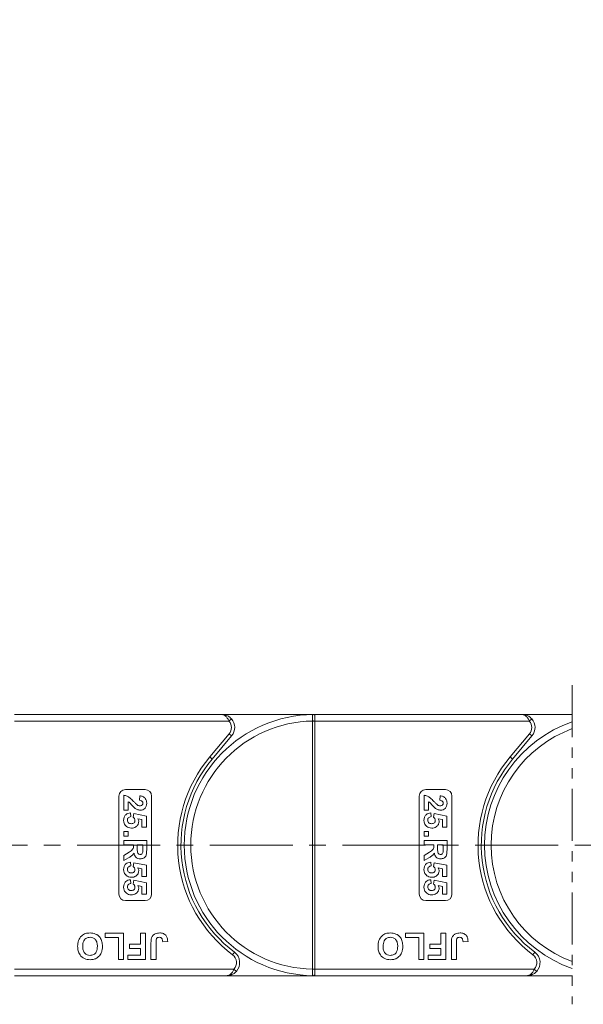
# Model space of a CAD drawing. Header units: millimetres. Extents: x 2816 to 3738, y -75 to 577.
# Tile 19 of 49: x 3330 to 3416, y 194 to 344. Entities that reach past the tile are written whole.
import ezdxf

# ---------------------------------------------------------------- set-up
doc = ezdxf.new("R2010")
doc.units = ezdxf.units.MM
doc.linetypes.add('CENTERX2', pattern=[20.32, 12.7, -2.54, 2.54, -2.54])
doc.linetypes.add('PHANTOM2', pattern=[31.75, 15.875, -3.175, 3.175, -3.175, 3.175, -3.175])
doc.styles.get("Standard").update_dxf_attribs({"font": '仿宋_GB2312.ttf', "width": 0.8})
doc.dimstyles.new('副本 ISO-25.1', dxfattribs={"dimtxt": 6, "dimasz": 5, "dimexe": 3.5, "dimexo": 0.625, "dimgap": 1.5, "dimtad": 1, "dimdsep": 46, "dimtxsty": 'Standard', "dimcen": 2.5, "dimadec": 0, "dimazin": 0, "dimtfac": 1, "dimtmove": 0, "dimatfit": 3, "dimfxl": 0, "dimarcsym": 0})

# ---------------------------------------------------------------- blocks, each defined once
blk = doc.blocks.new('*D864')
at = {"color": 0, "lineweight": -2}
for p, q in [((3330.82, 384.44), (3699.61, 384.44)), ((3696.11, 379.44), (3696.11, 203.05)), ((3645.4, 198.05), (3699.61, 198.05))]:
    blk.add_line(p, q, dxfattribs=at)
at = {"color": 0, "lineweight": 9}
for points in [[(3695.28, 379.44), (3696.94, 379.44), (3696.11, 384.44)], [(3695.28, 203.05), (3696.94, 203.05), (3696.11, 198.05)]]:
    blk.add_solid(points, dxfattribs=at)
at = {"layer": 'Defpoints', "color": 0, "lineweight": 9}
for p in [(3330.2, 384.44), (3644.78, 198.05), (3696.11, 198.05)]:
    blk.add_point(p, dxfattribs=at)
at = {"color": 0, "lineweight": 9, "insert": (3691.61, 291.24), "char_height": 6, "attachment_point": 5, "rotation": 90}
blk.add_mtext('2R+40', dxfattribs=at)

msp = doc.modelspace()

# ---------------------------------------------------------------- linework, layer by layer
at = {"color": 3, "linetype": 'PHANTOM2', "lineweight": 9, "ltscale": 0.5}
msp.add_line((3414.349, 242.516), (3414.342, 193.671), dxfattribs=at)
at = {"color": 7, "linetype": 'Continuous', "lineweight": 15}
for p, q in [((3360.641, 238.05), (3328.909, 238.05)), ((3328.909, 237.05), (3361.759, 237.05)), ((3360.641, 238.05), (3374.909, 238.05)), ((3361.759, 237.05), (3362.132, 237.384)), ((3374.559, 237.052), (3374.559, 237.047)), ((3374.909, 237.047), (3374.559, 237.047)), ((3374.559, 237.047), (3374.559, 199.053)), ((3374.909, 237.93), (3374.909, 238.05)), ((3406.641, 238.05), (3374.909, 238.05)), ((3374.909, 237.05), (3374.909, 237.93)), ((3374.909, 237.047), (3374.909, 237.05)), ((3374.909, 237.05), (3407.759, 237.05)), ((3374.909, 199.053), (3374.909, 237.047)), ((3406.641, 238.05), (3414.348, 238.05)), ((3407.759, 237.05), (3408.132, 237.384)), ((3361.79, 235.086), (3358.822, 231.549)), ((3359.205, 231.227), (3362.173, 234.765)), ((3361.79, 235.086), (3362.173, 234.765)), ((3407.79, 235.086), (3404.822, 231.549)), ((3405.205, 231.227), (3408.173, 234.765)), ((3407.79, 235.086), (3408.173, 234.765)), ((3359.205, 231.227), (3358.822, 231.549)), ((3405.205, 231.227), (3404.822, 231.549)), ((3345.909, 226.55), (3348.909, 226.55)), ((3391.909, 226.55), (3394.909, 226.55)), ((3344.909, 210.55), (3344.909, 225.55)), ((3345.659, 223.39), (3345.659, 225.678)), ((3346.332, 224.691), (3346.332, 223.39)), ((3348.037, 224.916), (3348.103, 225.589)), ((3349.909, 225.55), (3349.909, 210.55)), ((3390.909, 210.55), (3390.909, 225.55)), ((3391.659, 223.39), (3391.659, 225.678)), ((3392.332, 224.691), (3392.332, 223.39)), ((3394.037, 224.916), (3394.103, 225.589)), ((3395.909, 225.55), (3395.909, 210.55)), ((3346.332, 223.39), (3345.659, 223.39)), ((3392.332, 223.39), (3391.659, 223.39)), ((3346.66, 222.986), (3346.736, 222.403)), ((3347.095, 222.309), (3347.178, 222.896)), ((3347.178, 222.896), (3349.114, 222.493)), ((3348.441, 221.953), (3347.816, 222.09)), ((3348.441, 220.787), (3348.441, 221.953)), ((3349.114, 222.493), (3349.114, 220.787)), ((3392.66, 222.986), (3392.736, 222.403)), ((3393.095, 222.309), (3393.178, 222.896)), ((3393.178, 222.896), (3395.114, 222.493)), ((3394.441, 221.953), (3393.816, 222.09)), ((3394.441, 220.787), (3394.441, 221.953)), ((3395.114, 222.493), (3395.114, 220.787)), ((3349.114, 220.787), (3348.441, 220.787)), ((3395.114, 220.787), (3394.441, 220.787)), ((3345.659, 220.114), (3346.332, 220.114)), ((3345.659, 219.441), (3345.659, 220.114)), ((3346.332, 219.441), (3345.659, 219.441)), ((3345.659, 218.768), (3349.159, 218.768)), ((3345.659, 218.095), (3345.659, 218.768)), ((3346.332, 220.114), (3346.332, 219.441)), ((3349.159, 218.768), (3349.159, 217.299)), ((3391.659, 219.441), (3391.659, 220.114)), ((3391.659, 220.114), (3392.332, 220.114)), ((3392.332, 219.441), (3391.659, 219.441)), ((3391.659, 218.768), (3395.159, 218.768)), ((3391.659, 218.095), (3391.659, 218.768)), ((3392.332, 220.114), (3392.332, 219.441)), ((3395.159, 218.768), (3395.159, 217.299)), ((3347.14, 218.095), (3345.659, 218.095)), ((3347.14, 217.944), (3347.14, 218.095)), ((3348.576, 218.095), (3347.723, 218.095)), ((3347.723, 218.095), (3347.723, 217.553)), ((3348.576, 217.523), (3348.576, 218.095)), ((3393.14, 218.095), (3391.659, 218.095)), ((3393.14, 217.944), (3393.14, 218.095)), ((3394.576, 218.095), (3393.723, 218.095)), ((3393.723, 218.095), (3393.723, 217.553)), ((3394.576, 217.523), (3394.576, 218.095)), ((3345.659, 216.459), (3346.453, 216.957)), ((3345.659, 215.672), (3345.659, 216.459)), ((3346.352, 216.096), (3345.659, 215.672)), ((3391.659, 216.459), (3392.453, 216.957)), ((3391.659, 215.672), (3391.659, 216.459)), ((3392.352, 216.096), (3391.659, 215.672)), ((3346.66, 215.448), (3346.736, 214.864)), ((3347.095, 214.77), (3347.178, 215.358)), ((3347.178, 215.358), (3349.114, 214.954)), ((3348.441, 214.414), (3347.816, 214.552)), ((3348.441, 213.249), (3348.441, 214.414)), ((3349.114, 214.954), (3349.114, 213.249)), ((3392.66, 215.448), (3392.736, 214.864)), ((3393.095, 214.77), (3393.178, 215.358)), ((3393.178, 215.358), (3395.114, 214.954)), ((3394.441, 214.414), (3393.816, 214.552)), ((3394.441, 213.249), (3394.441, 214.414)), ((3395.114, 214.954), (3395.114, 213.249)), ((3346.66, 212.755), (3346.736, 212.172)), ((3347.095, 212.078), (3347.178, 212.666)), ((3347.178, 212.666), (3349.114, 212.262)), ((3349.114, 213.249), (3348.441, 213.249)), ((3392.66, 212.755), (3392.736, 212.172)), ((3393.095, 212.078), (3393.178, 212.666)), ((3393.178, 212.666), (3395.114, 212.262)), ((3395.114, 213.249), (3394.441, 213.249)), ((3348.441, 211.722), (3347.816, 211.859)), ((3348.441, 210.557), (3348.441, 211.722)), ((3349.114, 212.262), (3349.114, 210.557)), ((3394.441, 211.722), (3393.816, 211.859)), ((3394.441, 210.557), (3394.441, 211.722)), ((3395.114, 212.262), (3395.114, 210.557)), ((3349.114, 210.557), (3348.441, 210.557)), ((3395.114, 210.557), (3394.441, 210.557)), ((3348.909, 209.55), (3345.909, 209.55)), ((3394.909, 209.55), (3391.909, 209.55)), ((3342.794, 203.884), (3342.794, 204.55)), ((3342.794, 204.55), (3345.614, 204.55)), ((3344.845, 203.884), (3342.794, 203.884)), ((3344.845, 200.55), (3344.845, 203.884)), ((3345.614, 204.55), (3345.614, 200.55)), ((3348.23, 202.858), (3348.23, 204.55)), ((3348.23, 204.55), (3348.999, 204.55)), ((3348.999, 204.55), (3348.999, 200.55)), ((3388.794, 203.884), (3388.794, 204.55)), ((3388.794, 204.55), (3391.614, 204.55)), ((3390.845, 203.884), (3388.794, 203.884)), ((3390.845, 200.55), (3390.845, 203.884)), ((3391.614, 204.55), (3391.614, 200.55)), ((3394.23, 202.858), (3394.23, 204.55)), ((3394.23, 204.55), (3394.999, 204.55)), ((3394.999, 204.55), (3394.999, 200.55)), ((3346.537, 202.191), (3346.537, 202.858)), ((3346.537, 202.858), (3348.23, 202.858)), ((3348.23, 202.191), (3346.537, 202.191)), ((3348.23, 201.217), (3348.23, 202.191)), ((3349.819, 200.55), (3349.819, 203.072)), ((3350.588, 203.139), (3350.588, 200.55)), ((3352.383, 203.268), (3351.614, 203.217)), ((3392.537, 202.191), (3392.537, 202.858)), ((3392.537, 202.858), (3394.23, 202.858)), ((3394.23, 202.191), (3392.537, 202.191)), ((3394.23, 201.217), (3394.23, 202.191)), ((3395.819, 200.55), (3395.819, 203.072)), ((3396.588, 203.139), (3396.588, 200.55)), ((3398.383, 203.268), (3397.614, 203.217)), ((3345.614, 200.55), (3344.845, 200.55)), ((3346.281, 200.55), (3346.281, 201.217)), ((3346.281, 201.217), (3348.23, 201.217)), ((3348.999, 200.55), (3346.281, 200.55)), ((3350.588, 200.55), (3349.819, 200.55)), ((3362.609, 201.65), (3362.309, 201.25)), ((3391.614, 200.55), (3390.845, 200.55)), ((3392.281, 200.55), (3392.281, 201.217)), ((3392.281, 201.217), (3394.23, 201.217)), ((3394.999, 200.55), (3392.281, 200.55)), ((3396.588, 200.55), (3395.819, 200.55)), ((3408.609, 201.65), (3408.309, 201.25)), ((3362.527, 199.05), (3328.909, 199.05)), ((3362.9, 198.717), (3362.527, 199.05)), ((3374.559, 199.053), (3374.559, 199.049)), ((3374.909, 199.053), (3374.559, 199.053)), ((3374.909, 199.05), (3374.909, 199.053)), ((3374.909, 199.05), (3374.909, 198.17)), ((3408.527, 199.05), (3374.909, 199.05)), ((3408.9, 198.717), (3408.527, 199.05)), ((3328.909, 198.05), (3361.409, 198.05)), ((3374.909, 198.05), (3361.409, 198.05)), ((3374.909, 198.17), (3374.909, 198.05)), ((3374.909, 198.05), (3407.409, 198.05)), ((3414.343, 198.05), (3407.409, 198.05))]:
    msp.add_line(p, q, dxfattribs=at)
at = {"color": 1, "linetype": 'CENTERX2', "lineweight": 13}
msp.add_line((3236.909, 218.05), (3657.756, 218.05), dxfattribs=at)
at = {"color": 7, "linetype": 'Continuous', "lineweight": 15}
for centre, radius, start, end in [((3374.909, 218.05), 20, 90.67353, 269.32647), ((3374.909, 218.05), 19, 91.05551, 268.94449), ((3360.641, 236.05), 1.5, 320, 41.81031), ((3360.641, 236.05), 2, 320, 41.81031), ((3374.646, 219.4), 17.652, 89.14787, 90.28404), ((3374.672, 237.754), 0.295, 36.74973, 89.7268), ((3420.909, 218.05), 20, 109.15025, 250.83461), ((3406.641, 236.05), 1.5, 320, 41.81031), ((3406.641, 236.05), 2, 320, 41.81031), ((3420.909, 218.05), 19, 110.2013, 249.78356), ((3374.909, 218.05), 21, 140, 233.1301), ((3374.909, 218.05), 20.5, 140, 233.1301), ((3420.909, 218.05), 21, 140, 233.1301), ((3420.909, 218.05), 20.5, 140, 233.1301), ((3345.909, 225.55), 1, 90, 180), ((3348.909, 225.55), 1, 0, 90), ((3391.909, 225.55), 1, 90, 180), ((3394.909, 225.55), 1, 0, 90), ((3345.909, 210.55), 1, 180, 270), ((3348.909, 210.55), 1, 270, 0), ((3391.909, 210.55), 1, 180, 270), ((3394.909, 210.55), 1, 270, 0), ((3361.409, 200.05), 1.5, 318.18969, 53.1301), ((3361.409, 200.05), 2, 318.18969, 53.1301), ((3407.409, 200.05), 1.5, 318.18969, 53.1301), ((3407.409, 200.05), 2, 318.18969, 53.1301), ((3374.647, 216.673), 17.624, 269.71473, 270.8527), ((3374.672, 198.347), 0.295, 270.2732, 323.25027)]:
    msp.add_arc(centre, radius, start, end, dxfattribs=at)
for points, knots in [([(3360.641, 238.05), (3360.644, 238.05), (3360.655, 238.05), (3360.693, 238.05), (3360.738, 238.048), (3360.996, 238.032), (3361.393, 237.935), (3361.846, 237.672), (3362.053, 237.463), (3362.132, 237.384)], [0, 0, 0, 0, 0.00508751, 0.02036912, 0.07080725, 0.08908627, 0.50031067, 0.809226, 1, 1, 1, 1]), ([(3361.759, 237.05), (3361.732, 237.109), (3361.675, 237.229), (3361.569, 237.413), (3361.441, 237.596), (3361.325, 237.724), (3361.167, 237.868), (3361.013, 237.968), (3360.847, 238.025), (3360.768, 238.04), (3360.723, 238.046), (3360.696, 238.048), (3360.674, 238.05), (3360.659, 238.05), (3360.651, 238.05), (3360.645, 238.05), (3360.643, 238.05), (3360.641, 238.05)], [0, 0, 0, 0, 0.10102949, 0.20494614, 0.33716829, 0.47429709, 0.5161999, 0.74365074, 0.85308987, 0.91424801, 0.93216977, 0.96013693, 0.97654495, 0.98619361, 0.99469798, 0.99593178, 1, 1, 1, 1]), ([(3374.674, 238.049), (3374.662, 238.048), (3374.626, 238.043), (3374.589, 237.993), (3374.565, 237.858), (3374.557, 237.628), (3374.557, 237.345), (3374.558, 237.143), (3374.559, 237.052)], [0, 0, 0, 0, 0.0736104, 0.2252813, 0.4127189, 0.6160541, 0.826783, 1, 1, 1, 1]), ([(3374.909, 238.05), (3374.908, 238.05), (3374.839, 238.05), (3374.754, 238.05), (3374.686, 238.049), (3374.674, 238.049)], [0, 0, 0, 0, 0.01208715, 0.82463018, 1, 1, 1, 1]), ([(3406.641, 238.05), (3406.644, 238.05), (3406.655, 238.05), (3406.693, 238.05), (3406.738, 238.048), (3406.996, 238.032), (3407.393, 237.935), (3407.846, 237.672), (3408.053, 237.463), (3408.132, 237.384)], [0, 0, 0, 0, 0.0050875, 0.0203691, 0.0708073, 0.0890863, 0.5003107, 0.809226, 1, 1, 1, 1]), ([(3407.759, 237.05), (3407.732, 237.109), (3407.675, 237.229), (3407.569, 237.413), (3407.441, 237.596), (3407.325, 237.724), (3407.167, 237.868), (3407.013, 237.968), (3406.847, 238.025), (3406.768, 238.04), (3406.723, 238.046), (3406.696, 238.048), (3406.674, 238.05), (3406.659, 238.05), (3406.651, 238.05), (3406.645, 238.05), (3406.643, 238.05), (3406.641, 238.05)], [0, 0, 0, 0, 0.10102949, 0.20494614, 0.33716829, 0.47429709, 0.5161999, 0.74365074, 0.85308987, 0.91424801, 0.93216977, 0.96013693, 0.97654495, 0.98619361, 0.99469798, 0.99593178, 1, 1, 1, 1]), ([(3345.659, 225.678), (3345.825, 225.646), (3346.158, 225.58), (3346.662, 225.232), (3346.963, 224.922), (3347.147, 224.732)], [0, 0, 0, 0, 0.27955077, 0.55933178, 1, 1, 1, 1]), ([(3347.329, 223.729), (3347.213, 223.836), (3347.023, 224.012), (3346.783, 224.282), (3346.581, 224.512), (3346.415, 224.631), (3346.332, 224.691)], [0, 0, 0, 0, 0.3399849, 0.5601859, 0.7803799, 1, 1, 1, 1]), ([(3347.147, 224.732), (3347.247, 224.626), (3347.426, 224.437), (3347.624, 224.27), (3347.712, 224.196)], [0, 0, 0, 0, 0.5602349, 1, 1, 1, 1]), ([(3348.576, 224.478), (3348.572, 224.527), (3348.566, 224.625), (3348.492, 224.756), (3348.32, 224.888), (3348.154, 224.904), (3348.037, 224.916)], [0, 0, 0, 0, 0.1872361, 0.3740839, 0.5606964, 1, 1, 1, 1]), ([(3348.103, 225.589), (3348.264, 225.565), (3348.584, 225.517), (3348.955, 225.228), (3349.134, 224.844), (3349.151, 224.591), (3349.159, 224.464)], [0, 0, 0, 0, 0.2807519, 0.5589701, 0.7792745, 1, 1, 1, 1]), ([(3391.659, 225.678), (3391.825, 225.646), (3392.158, 225.58), (3392.662, 225.232), (3392.963, 224.922), (3393.147, 224.732)], [0, 0, 0, 0, 0.27955077, 0.55933178, 1, 1, 1, 1]), ([(3393.329, 223.729), (3393.213, 223.836), (3393.023, 224.012), (3392.783, 224.282), (3392.581, 224.512), (3392.415, 224.631), (3392.332, 224.691)], [0, 0, 0, 0, 0.3399849, 0.5601859, 0.7803799, 1, 1, 1, 1]), ([(3393.147, 224.732), (3393.247, 224.626), (3393.426, 224.437), (3393.624, 224.27), (3393.712, 224.196)], [0, 0, 0, 0, 0.5602349, 1, 1, 1, 1]), ([(3394.576, 224.478), (3394.572, 224.527), (3394.566, 224.625), (3394.492, 224.756), (3394.32, 224.888), (3394.154, 224.904), (3394.037, 224.916)], [0, 0, 0, 0, 0.1872361, 0.3740839, 0.5606964, 1, 1, 1, 1]), ([(3394.103, 225.589), (3394.264, 225.565), (3394.584, 225.517), (3394.955, 225.228), (3395.134, 224.844), (3395.151, 224.591), (3395.159, 224.464)], [0, 0, 0, 0, 0.2807519, 0.5589701, 0.7792745, 1, 1, 1, 1]), ([(3348.207, 223.39), (3348.027, 223.413), (3347.705, 223.455), (3347.444, 223.645), (3347.329, 223.729)], [0, 0, 0, 0, 0.558458, 1, 1, 1, 1]), ([(3347.712, 224.196), (3347.782, 224.155), (3347.908, 224.082), (3348.053, 224.069), (3348.116, 224.063)], [0, 0, 0, 0, 0.5601166, 1, 1, 1, 1]), ([(3348.116, 224.063), (3348.182, 224.067), (3348.314, 224.074), (3348.477, 224.173), (3348.565, 224.323), (3348.572, 224.426), (3348.576, 224.478)], [0, 0, 0, 0, 0.2806635, 0.5594614, 0.7793655, 1, 1, 1, 1]), ([(3349.159, 224.464), (3349.149, 224.313), (3349.129, 224.01), (3348.894, 223.644), (3348.563, 223.423), (3348.326, 223.401), (3348.207, 223.39)], [0, 0, 0, 0, 0.2805682, 0.5597501, 0.7797946, 1, 1, 1, 1]), ([(3394.207, 223.39), (3394.027, 223.413), (3393.705, 223.455), (3393.444, 223.645), (3393.329, 223.729)], [0, 0, 0, 0, 0.558458, 1, 1, 1, 1]), ([(3393.712, 224.196), (3393.782, 224.155), (3393.908, 224.082), (3394.053, 224.069), (3394.116, 224.063)], [0, 0, 0, 0, 0.5601166, 1, 1, 1, 1]), ([(3394.116, 224.063), (3394.182, 224.067), (3394.314, 224.074), (3394.477, 224.173), (3394.565, 224.323), (3394.572, 224.426), (3394.576, 224.478)], [0, 0, 0, 0, 0.2806635, 0.5594614, 0.7793655, 1, 1, 1, 1]), ([(3395.159, 224.464), (3395.149, 224.313), (3395.129, 224.01), (3394.894, 223.644), (3394.563, 223.423), (3394.326, 223.401), (3394.207, 223.39)], [0, 0, 0, 0, 0.28056822, 0.55975014, 0.7797946, 1, 1, 1, 1]), ([(3345.614, 221.841), (3345.628, 222.002), (3345.655, 222.324), (3345.931, 222.698), (3346.288, 222.917), (3346.536, 222.963), (3346.66, 222.986)], [0, 0, 0, 0, 0.27994837, 0.55903053, 0.77933073, 1, 1, 1, 1]), ([(3346.064, 220.901), (3345.917, 221.048), (3345.654, 221.311), (3345.626, 221.678), (3345.614, 221.841)], [0, 0, 0, 0, 0.5583531, 1, 1, 1, 1]), ([(3346.736, 222.403), (3346.659, 222.388), (3346.506, 222.358), (3346.33, 222.222), (3346.216, 222.052), (3346.204, 221.93), (3346.197, 221.869)], [0, 0, 0, 0, 0.2802995, 0.5599611, 0.7800424, 1, 1, 1, 1]), ([(3346.197, 221.869), (3346.207, 221.783), (3346.227, 221.612), (3346.39, 221.42), (3346.597, 221.336), (3346.731, 221.329), (3346.798, 221.326)], [0, 0, 0, 0, 0.2795727, 0.5586639, 0.7789233, 1, 1, 1, 1]), ([(3346.798, 221.326), (3346.878, 221.33), (3347.037, 221.338), (3347.237, 221.452), (3347.349, 221.631), (3347.359, 221.756), (3347.364, 221.819)], [0, 0, 0, 0, 0.2808976, 0.5594604, 0.779497, 1, 1, 1, 1]), ([(3347.947, 221.658), (3347.926, 221.5), (3347.882, 221.182), (3347.559, 220.851), (3347.187, 220.676), (3346.938, 220.66), (3346.813, 220.653)], [0, 0, 0, 0, 0.2790069, 0.5586194, 0.7790735, 1, 1, 1, 1]), ([(3347.364, 221.819), (3347.359, 221.873), (3347.35, 221.981), (3347.261, 222.157), (3347.158, 222.251), (3347.095, 222.309)], [0, 0, 0, 0, 0.2799631, 0.5600652, 1, 1, 1, 1]), ([(3347.816, 222.09), (3347.857, 222.014), (3347.931, 221.879), (3347.942, 221.726), (3347.947, 221.658)], [0, 0, 0, 0, 0.55988791, 1, 1, 1, 1]), ([(3391.614, 221.841), (3391.628, 222.002), (3391.655, 222.324), (3391.931, 222.698), (3392.288, 222.917), (3392.536, 222.963), (3392.66, 222.986)], [0, 0, 0, 0, 0.27994837, 0.55903053, 0.77933073, 1, 1, 1, 1]), ([(3392.064, 220.901), (3391.917, 221.048), (3391.654, 221.311), (3391.626, 221.678), (3391.614, 221.841)], [0, 0, 0, 0, 0.5583531, 1, 1, 1, 1]), ([(3392.736, 222.403), (3392.659, 222.388), (3392.506, 222.358), (3392.33, 222.222), (3392.216, 222.052), (3392.204, 221.93), (3392.197, 221.869)], [0, 0, 0, 0, 0.28029954, 0.55996113, 0.78004238, 1, 1, 1, 1]), ([(3392.197, 221.869), (3392.207, 221.783), (3392.227, 221.612), (3392.39, 221.42), (3392.597, 221.336), (3392.731, 221.329), (3392.798, 221.326)], [0, 0, 0, 0, 0.27957274, 0.55866387, 0.77892333, 1, 1, 1, 1]), ([(3392.798, 221.326), (3392.878, 221.33), (3393.037, 221.338), (3393.237, 221.452), (3393.349, 221.631), (3393.359, 221.756), (3393.364, 221.819)], [0, 0, 0, 0, 0.2808976, 0.5594604, 0.779497, 1, 1, 1, 1]), ([(3393.947, 221.658), (3393.926, 221.5), (3393.882, 221.182), (3393.559, 220.851), (3393.187, 220.676), (3392.938, 220.66), (3392.813, 220.653)], [0, 0, 0, 0, 0.2790069, 0.5586194, 0.7790735, 1, 1, 1, 1]), ([(3393.364, 221.819), (3393.359, 221.873), (3393.35, 221.981), (3393.261, 222.157), (3393.158, 222.251), (3393.095, 222.309)], [0, 0, 0, 0, 0.2799631, 0.5600652, 1, 1, 1, 1]), ([(3393.816, 222.09), (3393.857, 222.014), (3393.931, 221.879), (3393.942, 221.726), (3393.947, 221.658)], [0, 0, 0, 0, 0.5598879, 1, 1, 1, 1]), ([(3346.813, 220.653), (3346.662, 220.666), (3346.391, 220.689), (3346.164, 220.836), (3346.064, 220.901)], [0, 0, 0, 0, 0.5595341, 1, 1, 1, 1]), ([(3392.813, 220.653), (3392.662, 220.666), (3392.391, 220.689), (3392.164, 220.836), (3392.064, 220.901)], [0, 0, 0, 0, 0.5595341, 1, 1, 1, 1]), ([(3346.453, 216.957), (3346.666, 217.083), (3346.961, 217.258), (3347.143, 217.661), (3347.141, 217.85), (3347.14, 217.944)], [0, 0, 0, 0, 0.5610215, 0.7792953, 1, 1, 1, 1]), ([(3347.723, 217.553), (3347.716, 217.355), (3347.708, 217.107), (3347.785, 216.819), (3347.877, 216.699), (3348.01, 216.625), (3348.109, 216.618), (3348.159, 216.614)], [0, 0, 0, 0, 0.5009624, 0.6257853, 0.7504363, 0.8750317, 1, 1, 1, 1]), ([(3349.159, 217.299), (3349.156, 217.14), (3349.151, 216.824), (3349.068, 216.418), (3348.859, 216.171), (3348.591, 215.989), (3348.35, 215.96), (3348.189, 215.941)], [0, 0, 0, 0, 0.25114321, 0.50052719, 0.62573533, 0.75104958, 1, 1, 1, 1]), ([(3348.564, 216.988), (3348.569, 217.088), (3348.576, 217.266), (3348.576, 217.445), (3348.576, 217.523)], [0, 0, 0, 0, 0.5599213, 1, 1, 1, 1]), ([(3392.453, 216.957), (3392.666, 217.083), (3392.961, 217.258), (3393.143, 217.661), (3393.141, 217.85), (3393.14, 217.944)], [0, 0, 0, 0, 0.5610215, 0.7792953, 1, 1, 1, 1]), ([(3393.723, 217.553), (3393.716, 217.355), (3393.708, 217.107), (3393.785, 216.819), (3393.877, 216.699), (3394.01, 216.625), (3394.109, 216.618), (3394.159, 216.614)], [0, 0, 0, 0, 0.5009624, 0.6257853, 0.7504363, 0.8750317, 1, 1, 1, 1]), ([(3395.159, 217.299), (3395.156, 217.14), (3395.151, 216.824), (3395.068, 216.418), (3394.859, 216.171), (3394.591, 215.989), (3394.35, 215.96), (3394.189, 215.941)], [0, 0, 0, 0, 0.2511432, 0.5005272, 0.6257353, 0.7510496, 1, 1, 1, 1]), ([(3394.564, 216.988), (3394.569, 217.088), (3394.576, 217.266), (3394.576, 217.445), (3394.576, 217.523)], [0, 0, 0, 0, 0.5599213, 1, 1, 1, 1]), ([(3347.227, 216.819), (3347.151, 216.712), (3347.026, 216.536), (3346.785, 216.357), (3346.571, 216.222), (3346.425, 216.138), (3346.352, 216.096)], [0, 0, 0, 0, 0.3395791, 0.5595909, 0.7797866, 1, 1, 1, 1]), ([(3348.189, 215.941), (3348.054, 215.953), (3347.785, 215.976), (3347.465, 216.204), (3347.289, 216.508), (3347.248, 216.715), (3347.227, 216.819)], [0, 0, 0, 0, 0.2799536, 0.5589329, 0.7791735, 1, 1, 1, 1]), ([(3348.159, 216.614), (3348.216, 216.619), (3348.33, 216.628), (3348.503, 216.756), (3348.541, 216.9), (3348.564, 216.988)], [0, 0, 0, 0, 0.2811289, 0.561183, 1, 1, 1, 1]), ([(3393.227, 216.819), (3393.151, 216.712), (3393.026, 216.536), (3392.785, 216.357), (3392.571, 216.222), (3392.425, 216.138), (3392.352, 216.096)], [0, 0, 0, 0, 0.3395791, 0.5595909, 0.7797866, 1, 1, 1, 1]), ([(3394.189, 215.941), (3394.054, 215.953), (3393.785, 215.976), (3393.465, 216.204), (3393.289, 216.508), (3393.248, 216.715), (3393.227, 216.819)], [0, 0, 0, 0, 0.2799536, 0.5589329, 0.7791735, 1, 1, 1, 1]), ([(3394.159, 216.614), (3394.216, 216.619), (3394.33, 216.628), (3394.503, 216.756), (3394.541, 216.9), (3394.564, 216.988)], [0, 0, 0, 0, 0.2811289, 0.561183, 1, 1, 1, 1]), ([(3345.614, 214.302), (3345.628, 214.463), (3345.655, 214.785), (3345.931, 215.16), (3346.288, 215.378), (3346.536, 215.424), (3346.66, 215.448)], [0, 0, 0, 0, 0.27994837, 0.55903053, 0.77933073, 1, 1, 1, 1]), ([(3346.064, 213.363), (3345.917, 213.509), (3345.654, 213.772), (3345.626, 214.14), (3345.614, 214.302)], [0, 0, 0, 0, 0.5583531, 1, 1, 1, 1]), ([(3346.736, 214.864), (3346.659, 214.849), (3346.506, 214.82), (3346.33, 214.684), (3346.216, 214.514), (3346.204, 214.391), (3346.197, 214.33)], [0, 0, 0, 0, 0.2802995, 0.5599611, 0.7800424, 1, 1, 1, 1]), ([(3346.197, 214.33), (3346.207, 214.245), (3346.227, 214.073), (3346.39, 213.882), (3346.597, 213.797), (3346.731, 213.791), (3346.798, 213.787)], [0, 0, 0, 0, 0.2795727, 0.5586639, 0.7789233, 1, 1, 1, 1]), ([(3346.798, 213.787), (3346.878, 213.791), (3347.037, 213.799), (3347.237, 213.914), (3347.349, 214.092), (3347.359, 214.218), (3347.364, 214.28)], [0, 0, 0, 0, 0.2808976, 0.5594604, 0.779497, 1, 1, 1, 1]), ([(3347.947, 214.12), (3347.926, 213.961), (3347.882, 213.643), (3347.559, 213.312), (3347.187, 213.137), (3346.938, 213.122), (3346.813, 213.114)], [0, 0, 0, 0, 0.2790069, 0.5586194, 0.7790735, 1, 1, 1, 1]), ([(3347.364, 214.28), (3347.359, 214.334), (3347.35, 214.442), (3347.261, 214.619), (3347.158, 214.713), (3347.095, 214.77)], [0, 0, 0, 0, 0.2799631, 0.5600652, 1, 1, 1, 1]), ([(3347.816, 214.552), (3347.857, 214.476), (3347.931, 214.34), (3347.942, 214.187), (3347.947, 214.12)], [0, 0, 0, 0, 0.5598879, 1, 1, 1, 1]), ([(3391.614, 214.302), (3391.628, 214.463), (3391.655, 214.785), (3391.931, 215.16), (3392.288, 215.378), (3392.536, 215.424), (3392.66, 215.448)], [0, 0, 0, 0, 0.2799484, 0.5590305, 0.7793307, 1, 1, 1, 1]), ([(3392.064, 213.363), (3391.917, 213.509), (3391.654, 213.772), (3391.626, 214.14), (3391.614, 214.302)], [0, 0, 0, 0, 0.5583531, 1, 1, 1, 1]), ([(3392.736, 214.864), (3392.659, 214.849), (3392.506, 214.82), (3392.33, 214.684), (3392.216, 214.514), (3392.204, 214.391), (3392.197, 214.33)], [0, 0, 0, 0, 0.2802995, 0.5599611, 0.7800424, 1, 1, 1, 1]), ([(3392.197, 214.33), (3392.207, 214.245), (3392.227, 214.073), (3392.39, 213.882), (3392.597, 213.797), (3392.731, 213.791), (3392.798, 213.787)], [0, 0, 0, 0, 0.27957274, 0.55866387, 0.77892333, 1, 1, 1, 1]), ([(3392.798, 213.787), (3392.878, 213.791), (3393.037, 213.799), (3393.237, 213.914), (3393.349, 214.092), (3393.359, 214.218), (3393.364, 214.28)], [0, 0, 0, 0, 0.2808976, 0.5594604, 0.779497, 1, 1, 1, 1]), ([(3393.947, 214.12), (3393.926, 213.961), (3393.882, 213.643), (3393.559, 213.312), (3393.187, 213.137), (3392.938, 213.122), (3392.813, 213.114)], [0, 0, 0, 0, 0.2790069, 0.5586194, 0.7790735, 1, 1, 1, 1]), ([(3393.364, 214.28), (3393.359, 214.334), (3393.35, 214.442), (3393.261, 214.619), (3393.158, 214.713), (3393.095, 214.77)], [0, 0, 0, 0, 0.2799631, 0.5600652, 1, 1, 1, 1]), ([(3393.816, 214.552), (3393.857, 214.476), (3393.931, 214.34), (3393.942, 214.187), (3393.947, 214.12)], [0, 0, 0, 0, 0.5598879, 1, 1, 1, 1]), ([(3345.614, 211.61), (3345.628, 211.771), (3345.655, 212.093), (3345.931, 212.467), (3346.288, 212.686), (3346.536, 212.732), (3346.66, 212.755)], [0, 0, 0, 0, 0.2799484, 0.5590305, 0.7793307, 1, 1, 1, 1]), ([(3346.813, 213.114), (3346.662, 213.127), (3346.391, 213.15), (3346.164, 213.298), (3346.064, 213.363)], [0, 0, 0, 0, 0.5595341, 1, 1, 1, 1]), ([(3391.614, 211.61), (3391.628, 211.771), (3391.655, 212.093), (3391.931, 212.467), (3392.288, 212.686), (3392.536, 212.732), (3392.66, 212.755)], [0, 0, 0, 0, 0.2799484, 0.5590305, 0.7793307, 1, 1, 1, 1]), ([(3392.813, 213.114), (3392.662, 213.127), (3392.391, 213.15), (3392.164, 213.298), (3392.064, 213.363)], [0, 0, 0, 0, 0.5595341, 1, 1, 1, 1]), ([(3346.064, 210.67), (3345.917, 210.817), (3345.654, 211.08), (3345.626, 211.447), (3345.614, 211.61)], [0, 0, 0, 0, 0.5583531, 1, 1, 1, 1]), ([(3346.736, 212.172), (3346.659, 212.157), (3346.506, 212.127), (3346.33, 211.992), (3346.216, 211.822), (3346.204, 211.699), (3346.197, 211.638)], [0, 0, 0, 0, 0.2802995, 0.5599611, 0.7800424, 1, 1, 1, 1]), ([(3346.197, 211.638), (3346.207, 211.552), (3346.227, 211.381), (3346.39, 211.189), (3346.597, 211.105), (3346.731, 211.098), (3346.798, 211.095)], [0, 0, 0, 0, 0.2795727, 0.5586639, 0.7789233, 1, 1, 1, 1]), ([(3346.798, 211.095), (3346.878, 211.099), (3347.037, 211.107), (3347.237, 211.222), (3347.349, 211.4), (3347.359, 211.525), (3347.364, 211.588)], [0, 0, 0, 0, 0.2808976, 0.5594604, 0.779497, 1, 1, 1, 1]), ([(3347.947, 211.427), (3347.926, 211.269), (3347.882, 210.951), (3347.559, 210.62), (3347.187, 210.445), (3346.938, 210.43), (3346.813, 210.422)], [0, 0, 0, 0, 0.2790069, 0.5586194, 0.7790735, 1, 1, 1, 1]), ([(3347.364, 211.588), (3347.359, 211.642), (3347.35, 211.75), (3347.261, 211.926), (3347.158, 212.021), (3347.095, 212.078)], [0, 0, 0, 0, 0.2799631, 0.5600652, 1, 1, 1, 1]), ([(3347.816, 211.859), (3347.857, 211.783), (3347.931, 211.648), (3347.942, 211.495), (3347.947, 211.427)], [0, 0, 0, 0, 0.5598879, 1, 1, 1, 1]), ([(3392.064, 210.67), (3391.917, 210.817), (3391.654, 211.08), (3391.626, 211.447), (3391.614, 211.61)], [0, 0, 0, 0, 0.5583531, 1, 1, 1, 1]), ([(3392.736, 212.172), (3392.659, 212.157), (3392.506, 212.127), (3392.33, 211.992), (3392.216, 211.822), (3392.204, 211.699), (3392.197, 211.638)], [0, 0, 0, 0, 0.2802995, 0.5599611, 0.7800424, 1, 1, 1, 1]), ([(3392.197, 211.638), (3392.207, 211.552), (3392.227, 211.381), (3392.39, 211.189), (3392.597, 211.105), (3392.731, 211.098), (3392.798, 211.095)], [0, 0, 0, 0, 0.27957274, 0.55866387, 0.77892333, 1, 1, 1, 1]), ([(3392.798, 211.095), (3392.878, 211.099), (3393.037, 211.107), (3393.237, 211.222), (3393.349, 211.4), (3393.359, 211.525), (3393.364, 211.588)], [0, 0, 0, 0, 0.2808976, 0.5594604, 0.779497, 1, 1, 1, 1]), ([(3393.947, 211.427), (3393.926, 211.269), (3393.882, 210.951), (3393.559, 210.62), (3393.187, 210.445), (3392.938, 210.43), (3392.813, 210.422)], [0, 0, 0, 0, 0.2790069, 0.5586194, 0.7790735, 1, 1, 1, 1]), ([(3393.364, 211.588), (3393.359, 211.642), (3393.35, 211.75), (3393.261, 211.926), (3393.158, 212.021), (3393.095, 212.078)], [0, 0, 0, 0, 0.2799631, 0.5600652, 1, 1, 1, 1]), ([(3393.816, 211.859), (3393.857, 211.783), (3393.931, 211.648), (3393.942, 211.495), (3393.947, 211.427)], [0, 0, 0, 0, 0.5598879, 1, 1, 1, 1]), ([(3346.813, 210.422), (3346.662, 210.435), (3346.391, 210.458), (3346.164, 210.605), (3346.064, 210.67)], [0, 0, 0, 0, 0.5595341, 1, 1, 1, 1]), ([(3392.813, 210.422), (3392.662, 210.435), (3392.391, 210.458), (3392.164, 210.605), (3392.064, 210.67)], [0, 0, 0, 0, 0.5595341, 1, 1, 1, 1]), ([(3338.588, 202.556), (3338.608, 202.852), (3338.647, 203.441), (3339.114, 204.159), (3339.785, 204.551), (3340.248, 204.585), (3340.48, 204.602)], [0, 0, 0, 0, 0.280551, 0.5594882, 0.779434, 1, 1, 1, 1]), ([(3340.482, 203.935), (3340.292, 203.91), (3339.912, 203.861), (3339.413, 203.333), (3339.379, 202.839), (3339.358, 202.537)], [0, 0, 0, 0, 0.2799912, 0.5597684, 1, 1, 1, 1]), ([(3340.48, 204.602), (3340.776, 204.575), (3341.367, 204.521), (3342.03, 203.968), (3342.345, 203.268), (3342.371, 202.806), (3342.383, 202.574)], [0, 0, 0, 0, 0.2799425, 0.558704, 0.7790449, 1, 1, 1, 1]), ([(3341.614, 202.548), (3341.605, 202.737), (3341.587, 203.115), (3341.336, 203.597), (3340.928, 203.89), (3340.631, 203.92), (3340.482, 203.935)], [0, 0, 0, 0, 0.2810208, 0.5601162, 0.7799393, 1, 1, 1, 1]), ([(3349.819, 203.072), (3349.82, 203.216), (3349.822, 203.473), (3349.881, 203.722), (3349.907, 203.832)], [0, 0, 0, 0, 0.5602943, 1, 1, 1, 1]), ([(3349.907, 203.832), (3349.969, 203.965), (3350.095, 204.232), (3350.536, 204.553), (3350.916, 204.583), (3351.148, 204.602)], [0, 0, 0, 0, 0.28012164, 0.5603549, 1, 1, 1, 1]), ([(3351.098, 203.935), (3351.005, 203.929), (3350.866, 203.919), (3350.712, 203.808), (3350.586, 203.559), (3350.587, 203.326), (3350.588, 203.139)], [0, 0, 0, 0, 0.2493961, 0.3744258, 0.4994543, 1, 1, 1, 1]), ([(3351.51, 203.715), (3351.483, 203.752), (3351.429, 203.826), (3351.289, 203.917), (3351.17, 203.928), (3351.098, 203.935)], [0, 0, 0, 0, 0.2806722, 0.5608436, 1, 1, 1, 1]), ([(3351.148, 204.602), (3351.343, 204.587), (3351.732, 204.558), (3352.176, 204.196), (3352.36, 203.724), (3352.376, 203.42), (3352.383, 203.268)], [0, 0, 0, 0, 0.2802457, 0.5584161, 0.7788266, 1, 1, 1, 1]), ([(3351.614, 203.217), (3351.61, 203.313), (3351.602, 203.485), (3351.538, 203.645), (3351.51, 203.715)], [0, 0, 0, 0, 0.561018, 1, 1, 1, 1]), ([(3384.588, 202.556), (3384.608, 202.852), (3384.647, 203.441), (3385.114, 204.159), (3385.785, 204.551), (3386.248, 204.585), (3386.48, 204.602)], [0, 0, 0, 0, 0.280551, 0.5594882, 0.779434, 1, 1, 1, 1]), ([(3386.482, 203.935), (3386.292, 203.91), (3385.912, 203.861), (3385.413, 203.333), (3385.379, 202.839), (3385.358, 202.537)], [0, 0, 0, 0, 0.2799912, 0.5597684, 1, 1, 1, 1]), ([(3386.48, 204.602), (3386.776, 204.575), (3387.367, 204.521), (3388.03, 203.968), (3388.345, 203.268), (3388.371, 202.806), (3388.383, 202.574)], [0, 0, 0, 0, 0.2799425, 0.558704, 0.7790449, 1, 1, 1, 1]), ([(3387.614, 202.548), (3387.605, 202.737), (3387.587, 203.115), (3387.336, 203.597), (3386.928, 203.89), (3386.631, 203.92), (3386.482, 203.935)], [0, 0, 0, 0, 0.2810208, 0.5601162, 0.7799393, 1, 1, 1, 1]), ([(3395.819, 203.072), (3395.82, 203.216), (3395.822, 203.473), (3395.881, 203.722), (3395.907, 203.832)], [0, 0, 0, 0, 0.5602943, 1, 1, 1, 1]), ([(3395.907, 203.832), (3395.969, 203.965), (3396.095, 204.232), (3396.536, 204.553), (3396.916, 204.583), (3397.148, 204.602)], [0, 0, 0, 0, 0.2801216, 0.5603549, 1, 1, 1, 1]), ([(3397.098, 203.935), (3397.005, 203.929), (3396.866, 203.919), (3396.712, 203.808), (3396.586, 203.559), (3396.587, 203.326), (3396.588, 203.139)], [0, 0, 0, 0, 0.2493961, 0.3744258, 0.4994543, 1, 1, 1, 1]), ([(3397.51, 203.715), (3397.483, 203.752), (3397.429, 203.826), (3397.289, 203.917), (3397.17, 203.928), (3397.098, 203.935)], [0, 0, 0, 0, 0.2806722, 0.5608436, 1, 1, 1, 1]), ([(3397.148, 204.602), (3397.343, 204.587), (3397.732, 204.558), (3398.176, 204.196), (3398.36, 203.724), (3398.376, 203.42), (3398.383, 203.268)], [0, 0, 0, 0, 0.28024575, 0.55841609, 0.77882663, 1, 1, 1, 1]), ([(3397.614, 203.217), (3397.61, 203.313), (3397.602, 203.485), (3397.538, 203.645), (3397.51, 203.715)], [0, 0, 0, 0, 0.561018, 1, 1, 1, 1]), ([(3340.492, 200.499), (3340.194, 200.527), (3339.599, 200.584), (3338.936, 201.149), (3338.626, 201.857), (3338.601, 202.323), (3338.588, 202.556)], [0, 0, 0, 0, 0.27983069, 0.55866913, 0.77900555, 1, 1, 1, 1]), ([(3339.358, 202.537), (3339.366, 202.348), (3339.382, 201.973), (3339.624, 201.488), (3340.038, 201.203), (3340.334, 201.178), (3340.482, 201.166)], [0, 0, 0, 0, 0.2810873, 0.5600131, 0.7796914, 1, 1, 1, 1]), ([(3340.482, 201.166), (3340.672, 201.188), (3341.052, 201.231), (3341.56, 201.751), (3341.594, 202.246), (3341.614, 202.548)], [0, 0, 0, 0, 0.2802778, 0.5598769, 1, 1, 1, 1]), ([(3342.383, 202.574), (3342.378, 202.379), (3342.368, 202.031), (3342.255, 201.702), (3342.205, 201.557)], [0, 0, 0, 0, 0.5601708, 1, 1, 1, 1]), ([(3386.492, 200.499), (3386.194, 200.527), (3385.599, 200.584), (3384.936, 201.149), (3384.626, 201.857), (3384.601, 202.323), (3384.588, 202.556)], [0, 0, 0, 0, 0.2798307, 0.5586691, 0.7790056, 1, 1, 1, 1]), ([(3385.358, 202.537), (3385.366, 202.348), (3385.382, 201.973), (3385.624, 201.488), (3386.038, 201.203), (3386.334, 201.178), (3386.482, 201.166)], [0, 0, 0, 0, 0.2810873, 0.5600131, 0.7796914, 1, 1, 1, 1]), ([(3386.482, 201.166), (3386.672, 201.188), (3387.052, 201.231), (3387.56, 201.751), (3387.594, 202.246), (3387.614, 202.548)], [0, 0, 0, 0, 0.2802778, 0.5598769, 1, 1, 1, 1]), ([(3388.383, 202.574), (3388.378, 202.379), (3388.368, 202.031), (3388.255, 201.702), (3388.205, 201.557)], [0, 0, 0, 0, 0.5601708, 1, 1, 1, 1]), ([(3341.334, 200.656), (3341.181, 200.604), (3340.907, 200.511), (3340.619, 200.503), (3340.492, 200.499)], [0, 0, 0, 0, 0.5595644, 1, 1, 1, 1]), ([(3342.205, 201.557), (3342.086, 201.345), (3341.875, 200.965), (3341.5, 200.75), (3341.334, 200.656)], [0, 0, 0, 0, 0.55995567, 1, 1, 1, 1]), ([(3387.334, 200.656), (3387.181, 200.604), (3386.907, 200.511), (3386.619, 200.503), (3386.492, 200.499)], [0, 0, 0, 0, 0.5595644, 1, 1, 1, 1]), ([(3388.205, 201.557), (3388.086, 201.345), (3387.875, 200.965), (3387.5, 200.75), (3387.334, 200.656)], [0, 0, 0, 0, 0.5599557, 1, 1, 1, 1]), ([(3361.409, 198.05), (3361.411, 198.05), (3361.413, 198.05), (3361.419, 198.05), (3361.427, 198.05), (3361.442, 198.051), (3361.464, 198.052), (3361.491, 198.055), (3361.536, 198.06), (3361.615, 198.076), (3361.781, 198.133), (3361.935, 198.233), (3362.143, 198.422), (3362.334, 198.658), (3362.469, 198.932), (3362.527, 199.05)], [0, 0, 0, 0, 0.00407592, 0.00531205, 0.01383251, 0.02349942, 0.03993848, 0.06795855, 0.08591422, 0.14718806, 0.25683422, 0.48471536, 0.52669744, 0.79537109, 1, 1, 1, 1]), ([(3374.559, 199.049), (3374.559, 199.036), (3374.558, 198.912), (3374.557, 198.676), (3374.558, 198.384), (3374.573, 198.171), (3374.605, 198.066), (3374.655, 198.056), (3374.674, 198.052)], [0, 0, 0, 0, 0.0234843, 0.2373073, 0.4510924, 0.6637685, 0.8705553, 1, 1, 1, 1]), ([(3407.409, 198.05), (3407.411, 198.05), (3407.413, 198.05), (3407.419, 198.05), (3407.427, 198.05), (3407.442, 198.051), (3407.464, 198.052), (3407.491, 198.055), (3407.536, 198.06), (3407.615, 198.076), (3407.781, 198.133), (3407.935, 198.233), (3408.143, 198.422), (3408.334, 198.658), (3408.469, 198.932), (3408.527, 199.05)], [0, 0, 0, 0, 0.00407592, 0.00531205, 0.01383251, 0.02349942, 0.03993848, 0.06795855, 0.08591422, 0.14718806, 0.25683422, 0.48471536, 0.52669744, 0.79537109, 1, 1, 1, 1]), ([(3361.409, 198.05), (3361.412, 198.05), (3361.423, 198.05), (3361.461, 198.051), (3361.506, 198.052), (3361.764, 198.069), (3362.16, 198.166), (3362.614, 198.428), (3362.821, 198.637), (3362.9, 198.717)], [0, 0, 0, 0, 0.00508751, 0.02036912, 0.07080725, 0.08908627, 0.50031067, 0.809226, 1, 1, 1, 1]), ([(3374.674, 198.052), (3374.686, 198.052), (3374.754, 198.051), (3374.839, 198.05), (3374.908, 198.05), (3374.909, 198.05)], [0, 0, 0, 0, 0.17536982, 0.98791285, 1, 1, 1, 1]), ([(3407.409, 198.05), (3407.412, 198.05), (3407.423, 198.05), (3407.461, 198.051), (3407.506, 198.052), (3407.764, 198.069), (3408.16, 198.166), (3408.614, 198.428), (3408.821, 198.637), (3408.9, 198.717)], [0, 0, 0, 0, 0.00508751, 0.02036912, 0.07080725, 0.08908627, 0.50031067, 0.809226, 1, 1, 1, 1])]:
    msp.add_open_spline(points, degree=3, knots=knots, dxfattribs=at)

# ---------------------------------------------------------------- dimensions: what is measured, and where the dimension line sits
at = {"color": 5, "lineweight": 9}
dim = msp.add_linear_dim(base=(3696.11, 198.05), p1=(3330.198, 384.437), p2=(3644.776, 198.05), angle=90, text='2R+40', dimstyle='副本 ISO-25.1', dxfattribs=at)
dim.commit()
dim.dimension.update_dxf_attribs({"geometry": '*D864', "text_midpoint": (3691.61, 291.243)})

doc.saveas('drawing.dxf')
